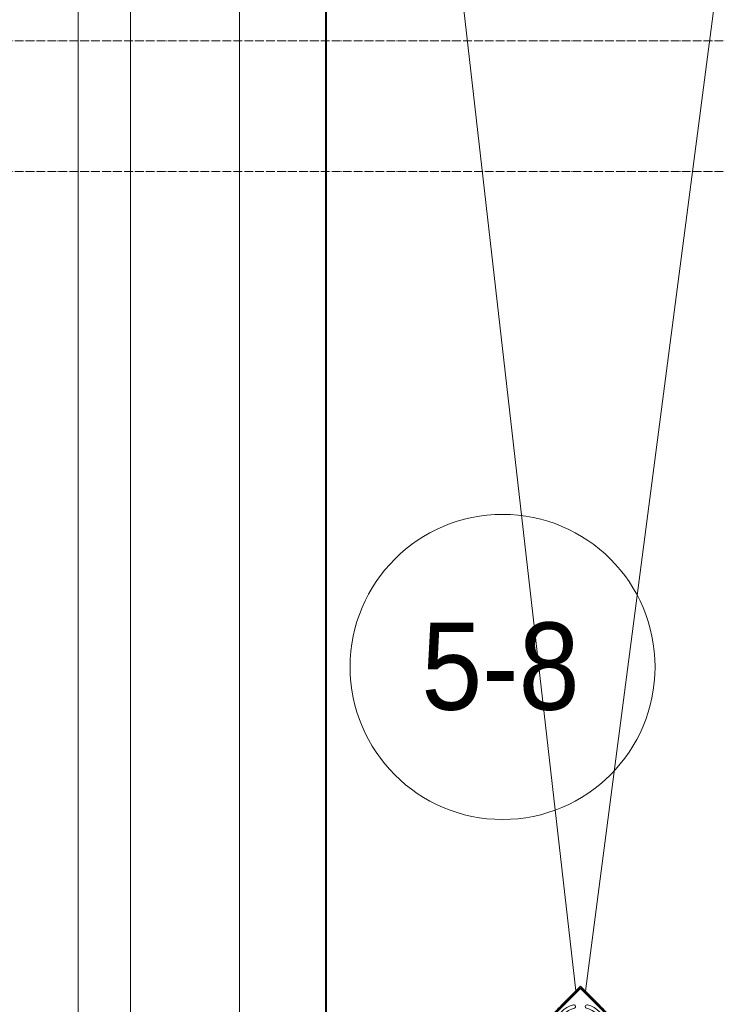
# Model space of a CAD drawing. Header units: millimetres. Extents: x 5617 to 110067, y 7718 to 195801.
# Tile 24 of 81: x 27859 to 29460, y 27790 to 30049. Entities that reach past the tile are written whole.
import ezdxf

# ---------------------------------------------------------------- set-up
doc = ezdxf.new("R2010")
doc.units = ezdxf.units.MM
doc.linetypes.add('ADSK_Линия сетки', pattern=[25, 20, -2.5, 0, -2.5])
for name, color, linetype, lineweight in [('Арматура трубопроводов', 7, 'Continuous', 18), ('Импосты витража', 7, 'Continuous', 18), ('Марки помещений', 7, 'Continuous', 20), ('Оси', 7, 'Continuous', 9), ('Перекрытия', 7, 'Continuous', 18), ('Сантехнические приборы', 7, 'Continuous', 18), ('Стены', 7, 'Continuous', 18)]:
    doc.layers.add(name, color=color, linetype=linetype, lineweight=lineweight)
doc.styles.add('Arial_3', font='arial.ttf', dxfattribs={"width": 0.9, "height": 200})

# ---------------------------------------------------------------- blocks, each defined once
blk = doc.blocks.new('Rectangular Mullion - R_StandardFrame_50Wx250H-5953475-МКСС_К4_L14_48_300_')
at = {"layer": 'Импосты витража', "color": 253, "lineweight": 5, "true_color": 0xaaaaaa}
for p, q in [((95600, 31215), (95600, 29447.5)), ((95850, 31215), (95850, 29447.5))]:
    blk.add_line(p, q, dxfattribs=at)
blk = doc.blocks.new('Rectangular Mullion - R_StandardFrame_50Wx250H-5953496-МКСС_К4_L14_48_300_')
at = {"layer": 'Импосты витража', "color": 253, "lineweight": 5, "true_color": 0xaaaaaa}
for p, q in [((95600, 29447.5), (95600, 27815)), ((95850, 29447.5), (95850, 27815))]:
    blk.add_line(p, q, dxfattribs=at)
blk = doc.blocks.new('HL_RU_balcony and terrace drain_HL5100T-A-200505 - HL_Трап для балконов и террас_HL5100T-V102-МКСС_К4_L14_48_300_')
at = {"layer": 'Арматура трубопроводов', "color": 253, "lineweight": 5, "true_color": 0xaaaaaa}
for centre, radius, start, end in [((-29, 50.2), 4, 119.9633, 299.9633), ((0, 0), 62, 60.0367, 119.9633), ((0, 0), 54, 60.0367, 119.9633), ((29, 50.2), 4, 240.0367, 60.0367), ((0, 0), 62, 150.0367, 209.9633), ((0, 0), 54, 150.0367, 209.9633), ((-50.2, 29), 4, 330.0367, 150.0367), ((-17.8, 33.6), 4, 117.8755, 297.8755), ((0, 0), 42, 62.1245, 117.8755), ((0, 0), 34, 62.1245, 117.8755), ((17.8, 33.6), 4, 242.1245, 62.1245), ((50.2, 29), 4, 29.9633, 209.9633), ((0, 0), 54, 330.0367, 29.9633), ((0, 0), 62, 330.0367, 29.9633), ((0, 0), 42, 152.1245, 207.8755), ((-33.6, 17.8), 4, 332.1245, 152.1245), ((0, 0), 34, 152.1245, 207.8755), ((33.6, 17.8), 4, 27.8755, 207.8755), ((0, 0), 34, 332.1245, 27.8755), ((0, 0), 42, 332.1245, 27.8755), ((-33.6, -17.8), 4, 207.8755, 27.8755), ((33.6, -17.8), 4, 152.1245, 332.1245), ((-50.2, -29), 4, 209.9633, 29.9633), ((-17.8, -33.6), 4, 62.1245, 242.1245), ((0, 0), 42, 242.1245, 297.8755), ((0, 0), 34, 242.1245, 297.8755), ((17.8, -33.6), 4, 297.8755, 117.8755), ((50.2, -29), 4, 150.0367, 330.0367), ((-29, -50.2), 4, 60.0367, 240.0367), ((0, 0), 62, 240.0367, 299.9633), ((0, 0), 54, 240.0367, 299.9633), ((29, -50.2), 4, 299.9633, 119.9633)]:
    blk.add_arc(centre, radius, start, end, dxfattribs=at)
at = {"layer": 'Сантехнические приборы', "color": 253, "lineweight": 5, "true_color": 0xaaaaaa}
for p, q in [((-72.5, -72.5), (-72.5, 72.5)), ((72.5, 72.5), (-72.5, 72.5)), ((-70, 70), (-70, -70)), ((-70, 70), (70, 70)), ((69, 69), (-69, 69)), ((-69, 69), (-69, -69)), ((69, -69), (69, 69)), ((70, -70), (70, 70)), ((72.5, 72.5), (72.5, -72.5)), ((72.5, -72.5), (-72.5, -72.5)), ((-70, -70), (70, -70)), ((-69, -69), (69, -69))]:
    blk.add_line(p, q, dxfattribs=at)
for start, end in [(90, 91.6217), (88.3783, 90), (178.3783, 181.6217), (358.3783, 1.6217), (268.3783, 270), (270, 271.6217)]:
    blk.add_arc((0, 0), 72.9, start, end, dxfattribs=at)
blk = doc.blocks.new('135_SLK_K4_AR_FCD_rvt-1-МКСС_К4_L14_48_300_')
at = {"layer": 'Перекрытия', "color": 253, "lineweight": 5, "true_color": 0xaaaaaa}
for p, q in [((95480, 24250), (95480, 33270)), ((96049.8, 25807), (96049.8, 32830)), ((96049.8, 32830), (96622, 27820.6)), ((96644.4, 27820), (97088.5, 31215))]:
    blk.add_line(p, q, dxfattribs=at)
at = {"layer": 'Стены', "color": 253, "lineweight": 5, "true_color": 0xaaaaaa}
for p, q in [((96047.8, 25807), (96047.8, 32702)), ((96047.8, 32702), (96047.8, 25807)), ((96049.8, 32700), (96049.8, 25807))]:
    blk.add_line(p, q, dxfattribs=at)
at = {"layer": 'Импосты витража', "color": 253, "lineweight": 5, "true_color": 0xaaaaaa}
for name, p in [('Rectangular Mullion - R_StandardFrame_50Wx250H-5953475-МКСС_К4_L14_48_300_', (0, 0)), ('Rectangular Mullion - R_StandardFrame_50Wx250H-5953496-МКСС_К4_L14_48_300_', (0, 0)), ('Rectangular Mullion - R_StandardFrame_50Wx250H-5953475-МКСС_К4_L14_48_300_', (0, -3400))]:
    blk.add_blockref(name, p, dxfattribs=at)
at = {"layer": 'Сантехнические приборы', "color": 253, "lineweight": 5, "true_color": 0xaaaaaa, "rotation": 314.9999999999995}
blk.add_blockref('HL_RU_balcony and terrace drain_HL5100T-A-200505 - HL_Трап для балконов и террас_HL5100T-V102-МКСС_К4_L14_48_300_', (96632.9, 27728.9), dxfattribs=at)
blk = doc.blocks.new('050_Марка_Помещение - Номер-620969-МКСС_К4_L14_48_300_')
at = {"layer": 'Марки помещений'}
blk.add_circle((0, 0), 3.5, dxfattribs=at)

msp = doc.modelspace()

# ---------------------------------------------------------------- linework, layer by layer
at = {"layer": 'Оси', "linetype": 'ADSK_Линия сетки'}
for p, q in [((69432.7, 30000), (26583.5, 30000)), ((69432.7, 29700), (25313.5, 29700))]:
    msp.add_line(p, q, dxfattribs=at)

# ---------------------------------------------------------------- block references
at = {"lineweight": 5}
msp.add_blockref('135_SLK_K4_AR_FCD_rvt-1-МКСС_К4_L14_48_300_', (-67487.3, 0), dxfattribs=at)
at = {"layer": 'Марки помещений', "xscale": 99.99999999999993, "yscale": 99.99999999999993, "zscale": 99.99999999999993}
msp.add_blockref('050_Марка_Помещение - Номер-620969-МКСС_К4_L14_48_300_', (28966.9, 28563.9), dxfattribs=at)

# ---------------------------------------------------------------- texts
at = {"layer": 'Марки помещений', "lineweight": 9, "insert": (28780.3, 28665.7), "char_height": 200, "width": 447.342, "attachment_point": 1, "style": 'Arial_3'}
msp.add_mtext('5-8', dxfattribs=at)

doc.saveas('drawing.dxf')
